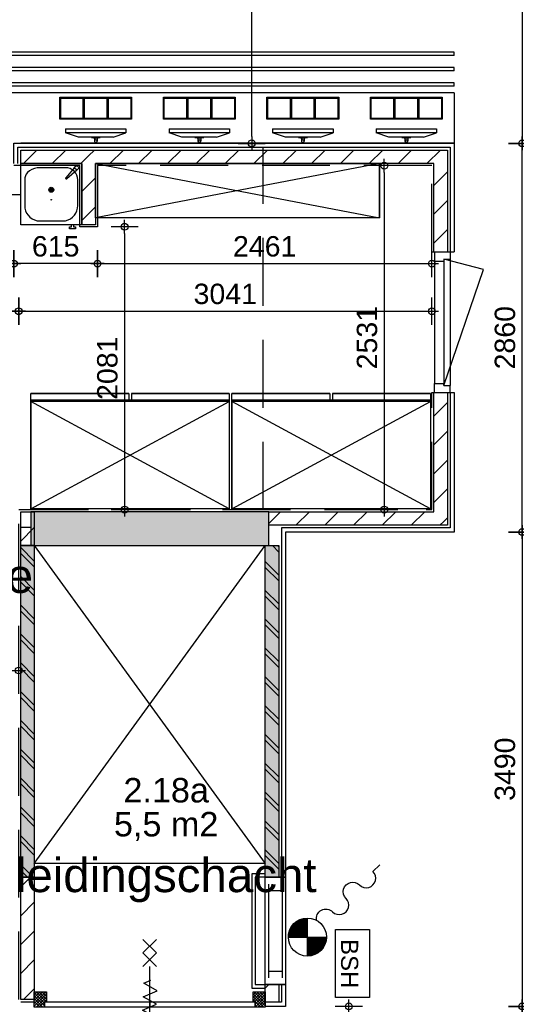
# Model space of a CAD drawing. Header units: millimetres. Extents: x -532 to 413144, y -532 to 654275.
# Tile 143 of 210: x 40442 to 44098, y 16115 to 23360. Entities that reach past the tile are written whole.
import ezdxf
from ezdxf.enums import TextEntityAlignment as Align

# ---------------------------------------------------------------- set-up
doc = ezdxf.new("R2010")
doc.units = ezdxf.units.MM
doc.header["$LTSCALE"] = 100
doc.linetypes.add('DASHED', pattern=[0.75, 0.5, -0.25])
for name, color, linetype in [('00---0--FM-RUIMTENR', 7, 'Continuous'), ('00---0--FM-TEKST', 7, 'Continuous'), ('A--M1A--MAATVOERING--RESTO & KEUKEN', 12, 'Continuous'), ('A-0010--', 7, 'Continuous'), ('A-0210-WAND-BU', 7, 'Continuous'), ('A-0220-WAND-BI', 7, 'Continuous'), ('A-0220-WAND-BI-ARC', 254, 'Continuous'), ('A-0230-VLOER', 7, 'Continuous'), ('A-0530-INSTALL-W-WATER', 7, 'Continuous'), ('A-0630-INSTALL-E-VERLICHTING', 7, 'Continuous'), ('A-0740-INRICHTING-SANITAIR', 7, 'Continuous'), ('BL31----_BRAND_SYM', 1, 'Continuous'), ('BL323---_BIDEUR', 1, 'Continuous'), ('BL40----_AFWERKING', 1, 'Continuous')]:
    doc.layers.add(name, color=color, linetype=linetype)
doc.styles.add('FM_TEKST', font='arial.ttf')
doc.styles.add('PAScad_tekst', font='arial.ttf')
doc.styles.add('PASviewer', font='arial.ttf')
doc.styles.add('romans', font='romans.shx')
doc.dimstyles.new('romans', dxfattribs={"dimtxt": 1, "dimasz": 1, "dimexe": 0.5, "dimexo": 0.5, "dimgap": 1, "dimtad": 1, "dimdec": 0, "dimtxsty": 'romans', "dimblk": 'gbb_tod', "dimcen": 0, "dimse1": 1, "dimse2": 1, "dimclrd": 1, "dimclre": 1, "dimclrt": 2, "dimadec": 0, "dimazin": 0, "dimtfac": 1, "dimtdec": 0, "dimtmove": 2, "dimatfit": 2, "dimldrblk": 'gbb_tod', "dimfxl": 1, "dimarcsym": 0})
pattern_1 = [(315, (-281802.85, 347031.77), (-106.066015, -106.06602), []), (315, (-281824.07, 347010.56), (-106.066015, -106.06602), [])]
pattern_2 = [(45, (-281611.93, 347010.56), (106.06602, -106.066017), [])]

# ---------------------------------------------------------------- blocks, each defined once
blk = doc.blocks.new('FM_RM3')
at = {"style": 'FM_TEKST'}
blk.add_attdef('RUIMTENR', text='', height=180, dxfattribs=at).set_placement((0, 0), align=Align.MIDDLE)
for tag, p, flags in [('BEDRIJFSORGAAN', (-720, -510), 1), ('RUIMTESOORT', (-725, -800), 1), ('GEBRUIK', (-760, -1095), 1), ('OPPERVLAKTE', (-755, -1380), 9), ('VLOEROPP', (-775, -1650), 9), ('OMTREK', (-760, -1935), 9), ('HANDLE', (-770, -2250), 9), ('VLRHANDLE', (-775, -2515), 9), ('HANDLEBLOK', (-770, -2805), 9)]:
    blk.add_attdef(tag, p, '', height=200, dxfattribs=dict(flags=flags))
blk = doc.blocks.new('gbb_tod')
at = {"color": 0}
for p, q in [((0, -2), (0, 2)), ((-1, 0), (1, 0))]:
    blk.add_line(p, q, dxfattribs=at)
blk.add_circle((0, 0), 0.5, dxfattribs=at)
blk = doc.blocks.new('*D619')
at = {"layer": 'A--M1A--MAATVOERING--RESTO & KEUKEN', "lineweight": -2, "transparency": 16777216}
blk.add_line((44141, 19640), (44141, 22400.3), dxfattribs=at)
at = {"layer": 'Defpoints', "color": 0, "transparency": 16777216}
for p in [(44141, 22450.3), (44141, 22450.3), (44141, 19590)]:
    blk.add_point(p, dxfattribs=at)
at = {"layer": 'A--M1A--MAATVOERING--RESTO & KEUKEN', "lineweight": -2, "transparency": 16777216, "xscale": 50, "yscale": 50, "zscale": 50}
for p, rotation in [((44141, 22450.3), 90), ((44141, 19590), 270)]:
    blk.add_blockref('gbb_tod', p, dxfattribs=dict(at, rotation=rotation))
at = {"layer": 'A--M1A--MAATVOERING--RESTO & KEUKEN', "transparency": 16777216, "insert": (44014.4, 21020.1), "char_height": 150, "attachment_point": 5, "rotation": 90, "style": 'PAScad_tekst'}
blk.add_mtext('2860', dxfattribs=at)
blk = doc.blocks.new('*D620')
at = {"layer": 'A--M1A--MAATVOERING--RESTO & KEUKEN', "lineweight": -2, "transparency": 16777216}
blk.add_line((44141, 19540), (44141, 16150), dxfattribs=at)
at = {"layer": 'Defpoints', "color": 0, "transparency": 16777216}
for p in [(44141, 19590), (44141, 16100), (44141, 16100)]:
    blk.add_point(p, dxfattribs=at)
at = {"layer": 'A--M1A--MAATVOERING--RESTO & KEUKEN', "lineweight": -2, "transparency": 16777216, "xscale": 50, "yscale": 50, "zscale": 50}
for p, rotation in [((44141, 19590), 90), ((44141, 16100), 270)]:
    blk.add_blockref('gbb_tod', p, dxfattribs=dict(at, rotation=rotation))
at = {"layer": 'A--M1A--MAATVOERING--RESTO & KEUKEN', "transparency": 16777216, "insert": (44014.4, 17845), "char_height": 150, "attachment_point": 5, "rotation": 90, "style": 'PAScad_tekst'}
blk.add_mtext('3490', dxfattribs=at)
blk = doc.blocks.new('*D623')
at = {"layer": 'A--M1A--MAATVOERING--RESTO & KEUKEN', "lineweight": -2, "transparency": 16777216}
blk.add_line((44141, 29117.6), (44141, 22500.3), dxfattribs=at)
at = {"layer": 'Defpoints', "color": 0, "transparency": 16777216}
for p in [(44141, 29167.6), (44141, 22450.3), (44141, 22450.3)]:
    blk.add_point(p, dxfattribs=at)
at = {"layer": 'A--M1A--MAATVOERING--RESTO & KEUKEN', "lineweight": -2, "transparency": 16777216, "xscale": 50, "yscale": 50, "zscale": 50}
for p, rotation in [((44141, 29167.6), 90), ((44141, 22450.3), 270)]:
    blk.add_blockref('gbb_tod', p, dxfattribs=dict(at, rotation=rotation))
at = {"layer": 'A--M1A--MAATVOERING--RESTO & KEUKEN', "transparency": 16777216, "insert": (44014.4, 25200), "char_height": 150, "attachment_point": 5, "rotation": 90, "style": 'PAScad_tekst'}
blk.add_mtext('6717', dxfattribs=at)
blk = doc.blocks.new('*D624')
at = {"layer": 'A--M1A--MAATVOERING--RESTO & KEUKEN', "lineweight": -2, "transparency": 16777216}
blk.add_line((44141, 12910), (44141, 16050), dxfattribs=at)
at = {"layer": 'Defpoints', "color": 0, "transparency": 16777216}
for p in [(44141, 16100), (44141, 16100), (44141, 12860)]:
    blk.add_point(p, dxfattribs=at)
at = {"layer": 'A--M1A--MAATVOERING--RESTO & KEUKEN', "lineweight": -2, "transparency": 16777216, "xscale": 50, "yscale": 50, "zscale": 50}
for p, rotation in [((44141, 16100), 90), ((44141, 12860), 270)]:
    blk.add_blockref('gbb_tod', p, dxfattribs=dict(at, rotation=rotation))
at = {"layer": 'A--M1A--MAATVOERING--RESTO & KEUKEN', "transparency": 16777216, "insert": (44014.4, 14480), "char_height": 150, "attachment_point": 5, "rotation": 90, "style": 'PAScad_tekst'}
blk.add_mtext('3240', dxfattribs=at)
blk = doc.blocks.new('*D630')
at = {"layer": 'A--M1A--MAATVOERING--RESTO & KEUKEN', "lineweight": -2, "transparency": 16777216}
blk.add_line((42150, 22500.3), (42150, 24900), dxfattribs=at)
at = {"layer": 'Defpoints', "color": 0, "transparency": 16777216}
for p in [(42150, 24950), (42150, 24950), (42150, 22450.3)]:
    blk.add_point(p, dxfattribs=at)
at = {"layer": 'A--M1A--MAATVOERING--RESTO & KEUKEN', "lineweight": -2, "transparency": 16777216, "xscale": 50, "yscale": 50, "zscale": 50}
for p, rotation in [((42150, 24950), 90), ((42150, 22450.3), 270)]:
    blk.add_blockref('gbb_tod', p, dxfattribs=dict(at, rotation=rotation))
at = {"layer": 'A--M1A--MAATVOERING--RESTO & KEUKEN', "transparency": 16777216, "insert": (42023.4, 24275.5), "char_height": 150, "attachment_point": 5, "rotation": 90, "style": 'PAScad_tekst'}
blk.add_mtext('2500', dxfattribs=at)
blk = doc.blocks.new('*D642')
at = {"layer": 'A--M1A--MAATVOERING--RESTO & KEUKEN', "lineweight": -2, "transparency": 16777216}
blk.add_line((42865, 16050), (42865, 15040), dxfattribs=at)
at = {"layer": 'Defpoints', "color": 0, "transparency": 16777216}
for p in [(42865, 16100), (42865, 14990), (42865, 14990)]:
    blk.add_point(p, dxfattribs=at)
at = {"layer": 'A--M1A--MAATVOERING--RESTO & KEUKEN', "lineweight": -2, "transparency": 16777216, "xscale": 50, "yscale": 50, "zscale": 50}
for p, rotation in [((42865, 16100), 90), ((42865, 14990), 270)]:
    blk.add_blockref('gbb_tod', p, dxfattribs=dict(at, rotation=rotation))
at = {"layer": 'A--M1A--MAATVOERING--RESTO & KEUKEN', "transparency": 16777216, "insert": (42738.4, 15545), "char_height": 150, "attachment_point": 5, "rotation": 90, "style": 'PAScad_tekst'}
blk.add_mtext('1110', dxfattribs=at)
blk = doc.blocks.new('*D654')
at = {"layer": 'A--M1A--MAATVOERING--RESTO & KEUKEN', "lineweight": -2, "transparency": 16777216}
blk.add_line((40485, 21215), (43426, 21215), dxfattribs=at)
at = {"layer": 'Defpoints', "color": 0, "transparency": 16777216}
for p in [(40435, 21215), (43476, 21215), (43476, 21215)]:
    blk.add_point(p, dxfattribs=at)
at = {"layer": 'A--M1A--MAATVOERING--RESTO & KEUKEN', "lineweight": -2, "transparency": 16777216, "xscale": 50, "yscale": 50, "zscale": 50, "rotation": 180}
blk.add_blockref('gbb_tod', (40435, 21215), dxfattribs=at)
at = {"layer": 'A--M1A--MAATVOERING--RESTO & KEUKEN', "lineweight": -2, "transparency": 16777216, "xscale": 50, "yscale": 50, "zscale": 50}
blk.add_blockref('gbb_tod', (43476, 21215), dxfattribs=at)
at = {"layer": 'A--M1A--MAATVOERING--RESTO & KEUKEN', "transparency": 16777216, "insert": (41955.5, 21341.6), "char_height": 150, "attachment_point": 5, "style": 'PAScad_tekst'}
blk.add_mtext('3041', dxfattribs=at)
blk = doc.blocks.new('*D655')
at = {"layer": 'A--M1A--MAATVOERING--RESTO & KEUKEN', "lineweight": -2, "transparency": 16777216}
blk.add_line((40385, 21215), (39465.1, 21215), dxfattribs=at)
at = {"layer": 'Defpoints', "color": 0, "transparency": 16777216}
for p in [(39415.1, 21215), (39415.1, 21215), (40435, 21215)]:
    blk.add_point(p, dxfattribs=at)
at = {"layer": 'A--M1A--MAATVOERING--RESTO & KEUKEN', "lineweight": -2, "transparency": 16777216, "xscale": 50, "yscale": 50, "zscale": 50, "rotation": 180}
blk.add_blockref('gbb_tod', (39415.1, 21215), dxfattribs=at)
at = {"layer": 'A--M1A--MAATVOERING--RESTO & KEUKEN', "lineweight": -2, "transparency": 16777216, "xscale": 50, "yscale": 50, "zscale": 50}
blk.add_blockref('gbb_tod', (40435, 21215), dxfattribs=at)
at = {"layer": 'A--M1A--MAATVOERING--RESTO & KEUKEN', "transparency": 16777216, "insert": (39925.1, 21341.6), "char_height": 150, "attachment_point": 5, "style": 'PAScad_tekst'}
blk.add_mtext('1020', dxfattribs=at)
blk = doc.blocks.new('*D659')
at = {"layer": 'A--M1A--MAATVOERING--RESTO & KEUKEN', "lineweight": -2, "transparency": 16777216}
blk.add_line((41065, 21565), (43426, 21565), dxfattribs=at)
at = {"layer": 'Defpoints', "color": 0, "transparency": 16777216}
for p in [(41015, 21565), (43476, 21565), (43476, 21565)]:
    blk.add_point(p, dxfattribs=at)
at = {"layer": 'A--M1A--MAATVOERING--RESTO & KEUKEN', "lineweight": -2, "transparency": 16777216, "xscale": 50, "yscale": 50, "zscale": 50, "rotation": 180}
blk.add_blockref('gbb_tod', (41015, 21565), dxfattribs=at)
at = {"layer": 'A--M1A--MAATVOERING--RESTO & KEUKEN', "lineweight": -2, "transparency": 16777216, "xscale": 50, "yscale": 50, "zscale": 50}
blk.add_blockref('gbb_tod', (43476, 21565), dxfattribs=at)
at = {"layer": 'A--M1A--MAATVOERING--RESTO & KEUKEN', "transparency": 16777216, "insert": (42245.5, 21691.6), "char_height": 150, "attachment_point": 5, "style": 'PAScad_tekst'}
blk.add_mtext('2461', dxfattribs=at)
blk = doc.blocks.new('*D660')
at = {"layer": 'A--M1A--MAATVOERING--RESTO & KEUKEN', "lineweight": -2, "transparency": 16777216}
blk.add_line((40350, 21565), (37052.4, 21565), dxfattribs=at)
at = {"layer": 'Defpoints', "color": 0, "transparency": 16777216}
for p in [(37002.4, 21565), (37002.4, 21565), (40400, 21565)]:
    blk.add_point(p, dxfattribs=at)
at = {"layer": 'A--M1A--MAATVOERING--RESTO & KEUKEN', "lineweight": -2, "transparency": 16777216, "xscale": 50, "yscale": 50, "zscale": 50, "rotation": 180}
blk.add_blockref('gbb_tod', (37002.4, 21565), dxfattribs=at)
at = {"layer": 'A--M1A--MAATVOERING--RESTO & KEUKEN', "lineweight": -2, "transparency": 16777216, "xscale": 50, "yscale": 50, "zscale": 50}
blk.add_blockref('gbb_tod', (40400, 21565), dxfattribs=at)
at = {"layer": 'A--M1A--MAATVOERING--RESTO & KEUKEN', "transparency": 16777216, "insert": (37670.1, 21691.6), "char_height": 150, "attachment_point": 5, "style": 'PAScad_tekst'}
blk.add_mtext('3398', dxfattribs=at)
blk = doc.blocks.new('*D662')
at = {"layer": 'A--M1A--MAATVOERING--RESTO & KEUKEN', "lineweight": -2, "transparency": 16777216}
blk.add_line((40965, 21565), (40450, 21565), dxfattribs=at)
at = {"layer": 'Defpoints', "color": 0, "transparency": 16777216}
for p in [(40400, 21565), (40400, 21565), (41015, 21565)]:
    blk.add_point(p, dxfattribs=at)
at = {"layer": 'A--M1A--MAATVOERING--RESTO & KEUKEN', "lineweight": -2, "transparency": 16777216, "xscale": 50, "yscale": 50, "zscale": 50, "rotation": 180}
blk.add_blockref('gbb_tod', (40400, 21565), dxfattribs=at)
at = {"layer": 'A--M1A--MAATVOERING--RESTO & KEUKEN', "lineweight": -2, "transparency": 16777216, "xscale": 50, "yscale": 50, "zscale": 50}
blk.add_blockref('gbb_tod', (41015, 21565), dxfattribs=at)
at = {"layer": 'A--M1A--MAATVOERING--RESTO & KEUKEN', "transparency": 16777216, "insert": (40707.5, 21691.6), "char_height": 150, "attachment_point": 5, "style": 'PAScad_tekst'}
blk.add_mtext('615', dxfattribs=at)
blk = doc.blocks.new('*D663')
at = {"layer": 'A--M1A--MAATVOERING--RESTO & KEUKEN', "lineweight": -2, "transparency": 16777216}
blk.add_line((40385, 18571.4), (38815, 18571.4), dxfattribs=at)
at = {"layer": 'Defpoints', "color": 0, "transparency": 16777216}
for p in [(38765, 18571.4), (38765, 18571.4), (40435, 18571.4)]:
    blk.add_point(p, dxfattribs=at)
at = {"layer": 'A--M1A--MAATVOERING--RESTO & KEUKEN', "lineweight": -2, "transparency": 16777216, "xscale": 50, "yscale": 50, "zscale": 50, "rotation": 180}
blk.add_blockref('gbb_tod', (38765, 18571.4), dxfattribs=at)
at = {"layer": 'A--M1A--MAATVOERING--RESTO & KEUKEN', "lineweight": -2, "transparency": 16777216, "xscale": 50, "yscale": 50, "zscale": 50}
blk.add_blockref('gbb_tod', (40435, 18571.4), dxfattribs=at)
at = {"layer": 'A--M1A--MAATVOERING--RESTO & KEUKEN', "transparency": 16777216, "insert": (39970.2, 18698), "char_height": 150, "attachment_point": 5, "style": 'PAScad_tekst'}
blk.add_mtext('1670', dxfattribs=at)
blk = doc.blocks.new('*D665')
at = {"layer": 'A--M1A--MAATVOERING--RESTO & KEUKEN', "lineweight": -2, "transparency": 16777216}
blk.add_line((43126, 22236.3), (43126, 19805), dxfattribs=at)
at = {"layer": 'Defpoints', "color": 0, "transparency": 16777216}
for p in [(43126, 22286.3), (43126, 19755), (43126, 19755)]:
    blk.add_point(p, dxfattribs=at)
at = {"layer": 'A--M1A--MAATVOERING--RESTO & KEUKEN', "lineweight": -2, "transparency": 16777216, "xscale": 50, "yscale": 50, "zscale": 50}
for p, rotation in [((43126, 22286.3), 90), ((43126, 19755), 270)]:
    blk.add_blockref('gbb_tod', p, dxfattribs=dict(at, rotation=rotation))
at = {"layer": 'A--M1A--MAATVOERING--RESTO & KEUKEN', "transparency": 16777216, "insert": (42999.4, 21020.6), "char_height": 150, "attachment_point": 5, "rotation": 90, "style": 'PAScad_tekst'}
blk.add_mtext('2531', dxfattribs=at)
blk = doc.blocks.new('*D667')
at = {"layer": 'A--M1A--MAATVOERING--RESTO & KEUKEN', "lineweight": -2, "transparency": 16777216}
blk.add_line((41215, 21786.3), (41215, 19805), dxfattribs=at)
at = {"layer": 'Defpoints', "color": 0, "transparency": 16777216}
for p in [(41215, 21836.3), (41215, 19755), (41215, 19755)]:
    blk.add_point(p, dxfattribs=at)
at = {"layer": 'A--M1A--MAATVOERING--RESTO & KEUKEN', "lineweight": -2, "transparency": 16777216, "xscale": 50, "yscale": 50, "zscale": 50}
for p, rotation in [((41215, 21836.3), 90), ((41215, 19755), 270)]:
    blk.add_blockref('gbb_tod', p, dxfattribs=dict(at, rotation=rotation))
at = {"layer": 'A--M1A--MAATVOERING--RESTO & KEUKEN', "transparency": 16777216, "insert": (41088.4, 20795.6), "char_height": 150, "attachment_point": 5, "rotation": 90, "style": 'PAScad_tekst'}
blk.add_mtext('2081', dxfattribs=at)

msp = doc.modelspace()

# ---------------------------------------------------------------- hatches: boundary and pattern name
at = {"layer": 'A-0220-WAND-BI'}
h = msp.add_hatch(dxfattribs=at)
h.set_pattern_fill('ARKEY_AU__100P_13', color=256, angle=-90, style=0, pattern_type=0)
h.set_pattern_definition(pattern_2)
h.paths.add_polyline_path([(40950, 22401.28125), (40950, 22351.28125), (40900, 22301.28125), (40450, 22301.28125), (40450, 22401.28125)], flags=0)
h = msp.add_hatch(dxfattribs=at)
h.set_pattern_fill('ARKEY_AU__100P_13', color=256, angle=-90, style=0, pattern_type=0)
h.set_pattern_definition(pattern_2)
h.paths.add_polyline_path([(43591, 22401.28125), (43491, 22301.28125), (41000, 22301.28125), (40950, 22351.28125), (40950, 22401.28125)], flags=0)
h = msp.add_hatch(dxfattribs=at)
h.set_pattern_fill('ARKEY_AU__100P_13', color=256, angle=-90, style=0, pattern_type=0)
h.set_pattern_definition(pattern_2)
h.paths.add_polyline_path([(40900, 22301.28125), (40950, 22351.28125), (41000, 22301.28125), (41000, 21851.28125), (40900, 21851.28125)], flags=0)
h = msp.add_hatch(dxfattribs=at)
h.set_pattern_fill('ARKEY_AU__100P_13', color=256, angle=-90, style=0, pattern_type=0)
h.set_pattern_definition(pattern_2)
h.paths.add_polyline_path([(40550, 19490), (40450, 19490), (40450, 19740), (40550, 19740)], flags=0)
h = msp.add_hatch(dxfattribs=at)
h.set_pattern_fill('ARKEY_AU__100P_13', color=256, angle=-90, style=0, pattern_type=0)
h.set_pattern_definition(pattern_2)
h.paths.add_polyline_path([(42275, 19640), (42275, 19740), (43491, 19740), (43591, 19640)], flags=0)
h = msp.add_hatch(dxfattribs=at)
h.set_pattern_fill('ARKEY_AU__100P_11', color=256, angle=-90, style=0, pattern_type=0)
h.set_pattern_definition(pattern_1)
h.paths.add_polyline_path([(40450, 19490), (40550, 19490), (40550, 17050), (40450, 17050)], flags=0)
h = msp.add_hatch(dxfattribs=at)
h.set_pattern_fill('ARKEY_AU__100P_11', color=256, angle=-90, style=0, pattern_type=0)
h.set_pattern_definition(pattern_1)
h.paths.add_polyline_path([(42350, 17050), (42250, 17050), (42250, 19490), (42350, 19490)], flags=0)
h = msp.add_hatch(dxfattribs=at)
h.set_pattern_fill('ARKEY_AU__100P_13', color=256, angle=-90, style=0, pattern_type=0)
h.set_pattern_definition(pattern_2)
h.paths.add_polyline_path([(40550, 16150), (40450, 16150), (40450, 17050), (40550, 17050)], flags=0)
h = msp.add_hatch(dxfattribs=at)
h.set_pattern_fill('ARKEY_AU__100P_13', color=256, angle=-90, style=0, pattern_type=0)
h.set_pattern_definition(pattern_2)
h.paths.add_polyline_path([(42350, 16130), (42250, 16130), (42250, 16260), (42350, 16260)], flags=0)
at = {"layer": 'A-0220-WAND-BI-ARC'}
for points in [[(42275, 19490), (42275, 19740), (40525, 19740), (40525, 19490)], [(42275, 19490), (42275, 19740), (40525, 19740), (40525, 19490)], [(40450, 19490), (40550, 19490), (40550, 17050), (40450, 17050)], [(42350, 17050), (42250, 17050), (42250, 19490), (42350, 19490)]]:
    msp.add_hatch(color=256, dxfattribs=at).paths.add_polyline_path(points, flags=0)
at = {"layer": 'A-0530-INSTALL-W-WATER'}
h = msp.add_hatch(dxfattribs=at)
h.set_pattern_fill('ARKEY_AU__100P_7', color=256, angle=-90, style=0, pattern_type=0)
h.set_pattern_definition([(270, (-281718.28, 347116.625), (-0.2800000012, 5e-17), [])])
h.paths.add_polyline_path([(42420, 16610), (42422.125, 16634.3125), (42428.4375, 16657.875), (42438.75, 16680), (42452.75, 16700), (42470, 16717.25), (42490, 16731.25), (42512.125, 16741.5625), (42535.6875, 16747.875), (42560, 16750), (42560, 16470), (42584.3125, 16472.125), (42607.875, 16478.4375), (42630, 16488.75), (42650, 16502.75), (42667.25, 16520), (42681.25, 16540), (42691.5625, 16562.125), (42697.875, 16585.6875), (42700, 16610)], flags=0)

# ---------------------------------------------------------------- linework, layer by layer
at = {"layer": 'A-0010--', "ltscale": 10}
for points in [[(43641, 23121.28125), (37359.75, 23121.28125)], [(43641, 23096.28125), (43641, 23121.28125)], [(43641, 23096.28125), (37359.75, 23096.28125)], [(43641, 23008.78125), (37359.75, 23008.78125)], [(43641, 22983.78125), (37359.75, 22983.78125)], [(43641, 22983.78125), (43641, 23008.78125)], [(43641, 22896.28125), (37359.75, 22896.28125)], [(43641, 22871.28125), (43641, 22896.28125)], [(43641, 22871.28125), (37359.75, 22871.28125)], [(43641, 22821.28125), (37359.75, 22821.28125)]]:
    msp.add_lwpolyline(points, dxfattribs=at)
at = {"layer": 'A-0210-WAND-BU', "ltscale": 10}
for points in [[(42275, 19740), (40525, 19740)], [(40525, 19740), (40525, 19490)], [(42275, 19490), (42275, 19740)], [(40525, 19490), (42275, 19490)]]:
    msp.add_lwpolyline(points, dxfattribs=at)
at = {"layer": 'A-0220-WAND-BI'}
for p, q in [((43491, 22140.9397), (43591, 22240.9397)), ((43491, 21928.80766), (43591, 22028.80767)), ((43491, 21716.67563), (43591, 21816.67563)), ((43476, 21651.28125), (43641, 21651.28125)), ((43476, 20617.28125), (43641, 20617.28125)), ((43491, 20443.88342), (43591, 20543.88342)), ((43491, 20231.75138), (43591, 20331.75138)), ((43491, 20019.61934), (43591, 20119.61935)), ((43491, 19807.48731), (43591, 19907.48731)), ((43563.32236, 19667.67764), (43591, 19695.35527))]:
    msp.add_line(p, q, dxfattribs=at)
at = {"layer": 'A-0220-WAND-BI', "ltscale": 10}
for points in [[(43541, 22451.28125), (40450, 22451.28125)], [(40450, 22401.28125), (40950, 22401.28125)], [(40450, 22301.28125), (40450, 22401.28125)], [(40950, 22401.28125), (43591, 22401.28125)], [(43541, 22451.28125), (41000, 22451.28125)], [(43591, 22401.28125), (43591, 21651.28125)], [(40900, 22301.28125), (40450, 22301.28125)], [(40900, 21851.28125), (40900, 22301.28125)], [(43491, 22301.28125), (41000, 22301.28125)], [(41000, 22301.28125), (41000, 21851.28125)], [(43491, 21651.28125), (43491, 22301.28125)], [(41000, 21851.28125), (40900, 21851.28125)], [(43491, 19740), (43491, 20617.28125)], [(43591, 20617.28125), (43591, 19640)], [(40450, 19490), (40450, 19740)], [(40450, 19740), (40550, 19740)], [(40550, 19740), (40550, 19490)], [(42275, 19740), (43491, 19740)], [(42275, 19640), (42275, 19740)], [(43591, 19640), (42275, 19640)], [(40450, 17050), (40450, 19490)], [(40450, 19490), (40550, 19490)], [(40550, 19490), (40450, 19490)], [(40550, 19490), (40550, 17050)], [(42250, 17050), (42250, 19490)], [(42250, 19490), (42350, 19490)], [(42350, 19490), (42350, 17050)], [(40550, 17050), (40450, 17050)], [(40450, 16150), (40450, 17050)], [(40450, 17050), (40550, 17050)], [(40550, 17050), (40550, 16150)], [(42350, 17050), (42250, 17050)], [(42250, 16130), (42250, 16260)], [(42250, 16260), (42350, 16260)], [(42350, 16260), (42350, 16130)], [(40550, 16150), (40450, 16150)], [(42350, 16130), (42250, 16130)]]:
    msp.add_lwpolyline(points, dxfattribs=at)
at = {"layer": 'A-0230-VLOER', "ltscale": 10}
msp.add_lwpolyline([(40550, 19490), (42250, 17150), (40550, 17150), (42250, 19490)], dxfattribs=at)
at = {"layer": 'A-0530-INSTALL-W-WATER', "ltscale": 10}
msp.add_lwpolyline([(42627.46875, 16732.375, -0.7420558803), (42745.625, 16795.625, 1.0000001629), (42844.625, 16894.625, -1.0000001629), (42943.59375, 16993.59375, 1.0000001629), (43042.59375, 17092.59375), (43092.09375, 17142.09375)], format="xyb", dxfattribs=at)
msp.add_lwpolyline([(42400, 16260), (42250, 16260), (42250, 17050), (42400, 17050)], close=True, dxfattribs=at)
for points in [[(42275, 16310), (42275, 17000)], [(42375, 17000), (42375, 16310)], [(42375, 16950), (42275, 16950)], [(42560, 16470), (42560, 16750)], [(42420, 16610), (42700, 16610)], [(42275, 16360), (42375, 16360)]]:
    msp.add_lwpolyline(points, dxfattribs=at)
at = {"layer": 'A-0530-INSTALL-W-WATER'}
msp.add_circle((42560, 16610), 140.00714, dxfattribs=at)
at = {"layer": 'A-0630-INSTALL-E-VERLICHTING', "ltscale": 10}
msp.add_lwpolyline([(42767, 16666), (43017, 16666), (43017, 16166), (42767, 16166)], close=True, dxfattribs=at)
at = {"layer": 'A-0740-INRICHTING-SANITAIR', "ltscale": 10}
for points in [[(40738.25, 22789.15625), (40914.25, 22789.15625), (40914.25, 22627.15625), (40738.25, 22627.15625), (40738.25, 22789.15625)], [(40914.25, 22789.15625), (41090.25, 22789.15625), (41090.25, 22627.15625), (40914.25, 22627.15625), (40914.25, 22789.15625)], [(41090.25, 22789.15625), (41266.25, 22789.15625), (41266.25, 22627.15625), (41090.25, 22627.15625), (41090.25, 22789.15625)], [(41500.25, 22789.15625), (41676.25, 22789.15625), (41676.25, 22627.15625), (41500.25, 22627.15625), (41500.25, 22789.15625)], [(41676.25, 22789.15625), (41852.25, 22789.15625), (41852.25, 22627.15625), (41676.25, 22627.15625), (41676.25, 22789.15625)], [(41852.25, 22789.15625), (42028.25, 22789.15625), (42028.25, 22627.15625), (41852.25, 22627.15625), (41852.25, 22789.15625)], [(42262.25, 22789.15625), (42438.25, 22789.15625), (42438.25, 22627.15625), (42262.25, 22627.15625), (42262.25, 22789.15625)], [(42438.25, 22789.15625), (42614.25, 22789.15625), (42614.25, 22627.15625), (42438.25, 22627.15625), (42438.25, 22789.15625)], [(42614.25, 22789.15625), (42790.25, 22789.15625), (42790.25, 22627.15625), (42614.25, 22627.15625), (42614.25, 22789.15625)], [(43023.75, 22789.15625), (43199.75, 22789.15625), (43199.75, 22627.15625), (43023.75, 22627.15625), (43023.75, 22789.15625)], [(43199.75, 22789.15625), (43375.75, 22789.15625), (43375.75, 22627.15625), (43199.75, 22627.15625), (43199.75, 22789.15625)], [(43375.75, 22789.15625), (43551.75, 22789.15625), (43551.75, 22627.15625), (43375.75, 22627.15625), (43375.75, 22789.15625)], [(43641, 22821.28125), (43641, 22551.28125)], [(37052.4375, 22600), (37052.4375, 22073.21875), (40450, 22073.21875)], [(40779.75, 22557.53125), (40779.75, 22526.53125)], [(40779.75, 22557.53125), (41224.75, 22557.53125)], [(41224.75, 22557.53125), (41224.75, 22526.53125)], [(41541.75, 22557.53125), (41541.75, 22526.53125)], [(41541.75, 22557.53125), (41986.75, 22557.53125)], [(41986.75, 22557.53125), (41986.75, 22526.53125)], [(42303.75, 22557.53125), (42303.75, 22526.53125)], [(42303.75, 22557.53125), (42748.75, 22557.53125)], [(42748.75, 22557.53125), (42748.75, 22526.53125)], [(43065.25, 22557.53125), (43065.25, 22526.53125)], [(43065.25, 22557.53125), (43510.25, 22557.53125)], [(43510.25, 22557.53125), (43510.25, 22526.53125)], [(43641, 22551.28125), (43641, 22451.28125)], [(40874.75, 22496.53125), (40779.75, 22526.53125)], [(41224.75, 22526.53125), (40779.75, 22526.53125)], [(41002.75, 22496.53125), (40874.75, 22496.53125)], [(40968.75, 22496.53125), (40968.75, 22493.53125)], [(40992.75, 22489.53125), (40992.75, 22465.53125)], [(41129.75, 22496.53125), (41002.75, 22496.53125)], [(41012.75, 22489.53125), (41012.75, 22465.53125)], [(41129.75, 22496.53125), (41224.75, 22526.53125)], [(41636.75, 22496.53125), (41541.75, 22526.53125)], [(41986.75, 22526.53125), (41541.75, 22526.53125)], [(41764.75, 22496.53125), (41636.75, 22496.53125)], [(41730.75, 22496.53125), (41730.75, 22493.53125)], [(41754.75, 22489.53125), (41754.75, 22465.53125)], [(41891.75, 22496.53125), (41764.75, 22496.53125)], [(41774.75, 22489.53125), (41774.75, 22465.53125)], [(41891.75, 22496.53125), (41986.75, 22526.53125)], [(42398.75, 22496.53125), (42303.75, 22526.53125)], [(42748.75, 22526.53125), (42303.75, 22526.53125)], [(42526.75, 22496.53125), (42398.75, 22496.53125)], [(42492.75, 22496.53125), (42492.75, 22493.53125)], [(42516.75, 22489.53125), (42516.75, 22465.53125)], [(42653.75, 22496.53125), (42526.75, 22496.53125)], [(42536.75, 22489.53125), (42536.75, 22465.53125)], [(42653.75, 22496.53125), (42748.75, 22526.53125)], [(43160.25, 22496.53125), (43065.25, 22526.53125)], [(43510.25, 22526.53125), (43065.25, 22526.53125)], [(43288.25, 22496.53125), (43160.25, 22496.53125)], [(43254.25, 22496.53125), (43254.25, 22493.53125)], [(43278.25, 22489.53125), (43278.25, 22465.53125)], [(43415.25, 22496.53125), (43288.25, 22496.53125)], [(43298.25, 22489.53125), (43298.25, 22465.53125)], [(43415.25, 22496.53125), (43510.25, 22526.53125)], [(43641, 22451.28125), (40450, 22451.28125)], [(40780, 22271.28125), (40570, 22271.28125)], [(40844.375, 22269.96875), (40782, 22197.46875)], [(40862.0625, 22252.28125), (40789.5625, 22189.90625)], [(40862.0625, 22287.625), (40844.375, 22269.96875)], [(40862.0625, 22252.28125), (40844.375, 22269.96875)], [(40879.75, 22269.96875), (40862.0625, 22287.625)], [(40879.75, 22269.96875), (40862.0625, 22252.28125)], [(41000, 22301.28125), (43091, 22301.28125), (43091, 21901.28125), (41000, 21901.28125), (41000, 22301.28125), (43091, 21901.28125), (43091, 22301.28125), (41000, 21901.28125)], [(40480, 22181.28125), (40480, 21993.78125)], [(40782.75, 22190.15625), (40782.25, 22190.65625)], [(40870, 21993.78125), (40870, 22181.28125)], [(40673.4375, 22108.84375), (40676.5625, 22108.84375)], [(40673.4375, 22108.84375), (40676.5625, 22108.84375)], [(40673.4375, 22108.8125), (40676.5625, 22108.8125)], [(40673.4375, 22108.8125), (40676.5625, 22108.8125)], [(40673.4375, 22108.8125), (40676.5625, 22108.8125)], [(40673.4375, 22108.78125), (40676.5625, 22108.78125)], [(40673.4375, 22108.78125), (40676.5625, 22108.78125)], [(40673.4375, 22108.78125), (40676.5625, 22108.78125)], [(40673.4375, 22108.75), (40676.5625, 22108.75)], [(40673.4375, 22108.75), (40676.5625, 22108.75)], [(40673.4375, 22108.75), (40676.5625, 22108.75)], [(40450, 22036.28125), (40450, 22051.28125)], [(40570, 21881.28125), (40780, 21881.28125)], [(40838.3125, 21851.28125), (40838.3125, 21836.28125), (40853.3125, 21836.28125), (40853.3125, 21821.28125), (40808.3125, 21821.28125), (40808.3125, 21836.28125), (40823.3125, 21836.28125), (40823.3125, 21851.28125)], [(40525, 20610), (41245, 20610)], [(41245, 20610), (40525, 20610)], [(40525, 20560), (40525, 20610)], [(40525, 19760), (40525, 20610)], [(41245, 20610), (41245, 20560)], [(41265, 20610), (41985, 20610)], [(41985, 20610), (41265, 20610)], [(41265, 20610), (41265, 20560)], [(41985, 20610), (41985, 19760)], [(41985, 20610), (41985, 20560)], [(42005, 20610), (42725, 20610)], [(42725, 20610), (42005, 20610)], [(42005, 20560), (42005, 20610)], [(42005, 19760), (42005, 20610)], [(42725, 20610), (42725, 20560)], [(42745, 20610), (43465, 20610)], [(43465, 20610), (42745, 20610)], [(42745, 20610), (42745, 20560)], [(43465, 20610), (43465, 19760)], [(43465, 20610), (43465, 20560)], [(41985, 20560), (40525, 20560)], [(40525, 20550), (40525, 19760)], [(41985, 20550), (40525, 20550)], [(40525, 19760), (41985, 20550)], [(41985, 19760), (40525, 20550)], [(41985, 20550), (41985, 19760)], [(43465, 20560), (42005, 20560)], [(42005, 20550), (42005, 19760)], [(43465, 20550), (42005, 20550)], [(42005, 19760), (43465, 20550)], [(43465, 19760), (42005, 20550)], [(43465, 20550), (43465, 19760)], [(41985, 19760), (40525, 19760)], [(43465, 19760), (42005, 19760)], [(42250, 17075), (42150, 17075), (42150, 16235), (42250, 16235)], [(42400, 17050), (42175, 17050), (42175, 16260), (42400, 16260)], [(42250, 17050), (42175, 17050), (42175, 16260), (42250, 16260)]]:
    msp.add_lwpolyline(points, dxfattribs=at)
for points in [[(40744.25, 22783.15625), (40908.25, 22783.15625), (40908.25, 22633.15625), (40744.25, 22633.15625)], [(40920.25, 22783.15625), (41084.25, 22783.15625), (41084.25, 22633.15625), (40920.25, 22633.15625)], [(41096.25, 22783.15625), (41260.25, 22783.15625), (41260.25, 22633.15625), (41096.25, 22633.15625)], [(41506.25, 22783.15625), (41670.25, 22783.15625), (41670.25, 22633.15625), (41506.25, 22633.15625)], [(41682.25, 22783.15625), (41846.25, 22783.15625), (41846.25, 22633.15625), (41682.25, 22633.15625)], [(41858.25, 22783.15625), (42022.25, 22783.15625), (42022.25, 22633.15625), (41858.25, 22633.15625)], [(42268.25, 22783.15625), (42432.25, 22783.15625), (42432.25, 22633.15625), (42268.25, 22633.15625)], [(42444.25, 22783.15625), (42608.25, 22783.15625), (42608.25, 22633.15625), (42444.25, 22633.15625)], [(42620.25, 22783.15625), (42784.25, 22783.15625), (42784.25, 22633.15625), (42620.25, 22633.15625)], [(43029.75, 22783.15625), (43193.75, 22783.15625), (43193.75, 22633.15625), (43029.75, 22633.15625)], [(43205.75, 22783.15625), (43369.75, 22783.15625), (43369.75, 22633.15625), (43205.75, 22633.15625)], [(43381.75, 22783.15625), (43545.75, 22783.15625), (43545.75, 22633.15625), (43381.75, 22633.15625)], [(40450, 22301.28125), (40900, 22301.28125), (40900, 21851.28125), (40450, 21851.28125)]]:
    msp.add_lwpolyline(points, close=True, dxfattribs=at)
for points in [[(40970, 22493.15625, 0.1183578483), (41035.875, 22493.71875)], [(41012.75, 22465.53125, 0.9999999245), (40992.75, 22465.53125)], [(40992.75, 22465.53125, 0.9999999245), (41012.75, 22465.53125)], [(41732, 22493.15625, 0.1183578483), (41797.875, 22493.71875)], [(41774.75, 22465.53125, 0.9999999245), (41754.75, 22465.53125)], [(41754.75, 22465.53125, 0.9999999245), (41774.75, 22465.53125)], [(42494, 22493.15625, 0.1183578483), (42559.875, 22493.71875)], [(42536.75, 22465.53125, 0.9999999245), (42516.75, 22465.53125)], [(42516.75, 22465.53125, 0.9999999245), (42536.75, 22465.53125)], [(43255.5625, 22493.15625, 0.1183578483), (43321.375, 22493.75)], [(43298.25, 22465.53125, 0.9999999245), (43278.25, 22465.53125)], [(43278.25, 22465.53125, 0.9999999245), (43298.25, 22465.53125)], [(40570, 22271.28125, 0.1255869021), (40499.25, 22236.875)], [(40870, 22181.28125, 0.4142135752), (40780, 22271.28125)], [(40499.25, 22236.875, 0.1680125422), (40480.03125, 22181.28125)], [(40782, 22197.46875, 0.3924537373), (40782.25, 22190.65625)], [(40782.75, 22190.15625, 0.3924537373), (40789.59375, 22189.875)], [(40480, 21993.78125, 0.365937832), (40570, 21881.28125)], [(40780, 21881.28125, 0.365937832), (40870, 21993.78125)]]:
    msp.add_lwpolyline(points, format="xyb", dxfattribs=at)
at = {"layer": 'A-0740-INRICHTING-SANITAIR', "linetype": 'DASHED', "ltscale": 10}
for points in [[(40450, 19755), (42235, 19755), (42235, 22420), (42235, 22420), (42235, 22420), (42235, 22420), (42230.53125, 22420)], [(43476, 21651.28125), (43476, 22286.28125), (41015, 22286.28125), (41015, 21836.28125), (40885, 21836.28125), (40885, 22286.28125), (40400, 22286.28125)], [(40435, 16150), (40435, 19755), (43476, 19755), (43476, 20617.28125)], [(40450, 19625), (40525, 19625)]]:
    msp.add_lwpolyline(points, dxfattribs=at)
at = {"layer": 'BL31----_BRAND_SYM', "ltscale": 10}
for points in [[(41350, 16493), (41450, 16593)], [(41350, 16593), (41450, 16493)], [(41350, 16393), (41450, 16493)], [(41350, 16493), (41450, 16393)], [(41400, 15893), (41400, 16393)], [(41391.6875, 15993.21875), (41443, 16015.40625), (41345.90625, 16070.875), (41448.53125, 16115.25), (41351.46875, 16170.75), (41454.09375, 16215.125), (41357, 16270.59375), (41408.3125, 16292.78125)]]:
    msp.add_lwpolyline(points, dxfattribs=at)
at = {"layer": 'BL323---_BIDEUR'}
for p, q in [((43496, 21651.28125), (43496, 21584.28125)), ((43565, 21599.28125), (43610, 21599.28125)), ((43565, 21599.28125), (43565, 21584.28125)), ((43855.96396, 21520.95019), (43565, 21599.28125)), ((43610, 21651.28125), (43610, 21599.28125)), ((43610, 21599.28125), (43610, 20669.28125)), ((43496, 21584.28125), (43565, 21584.28125)), ((43496, 21584.28125), (43496, 20684.28125)), ((43565, 21584.28125), (43565, 20684.28125)), ((43565, 20669.28125), (43855.96396, 21520.95019)), ((43496, 20684.28125), (43565, 20684.28125)), ((43496, 20617.28125), (43496, 20684.28125)), ((43565, 20669.28125), (43565, 20684.28125)), ((43565, 20669.28125), (43610, 20669.28125)), ((43610, 20617.28125), (43610, 20669.28125)), ((40571.1875, 16207), (40550, 16185.8125)), ((40592.40625, 16207), (40550, 16164.59375)), ((40613.625, 16207), (40550, 16143.375)), ((40634.84375, 16207), (40550, 16122.15625)), ((40550, 16199.0625), (40625, 16124.0625)), ((40640, 16190.96875), (40550, 16100.96875)), ((40550, 16177.84375), (40625, 16102.84375)), ((40640, 16169.75), (40563.25, 16093)), ((40563.28125, 16207), (40637.28125, 16133)), ((40584.5, 16207), (40640, 16151.5)), ((40605.71875, 16207), (40640, 16172.71875)), ((40626.90625, 16207), (40640, 16193.90625)), ((42181.21875, 16207), (42160, 16185.78125)), ((42202.4375, 16207), (42160, 16164.5625)), ((42223.65625, 16207), (42160, 16143.34375)), ((42160, 16192.84375), (42250, 16102.84375)), ((42160, 16171.625), (42238.65625, 16093)), ((42167.0625, 16207), (42250, 16124.0625)), ((42244.875, 16207), (42170.875, 16133)), ((42250, 16190.90625), (42175, 16115.90625)), ((42250, 16169.71875), (42175, 16094.71875)), ((42188.28125, 16207), (42250, 16145.28125)), ((42209.5, 16207), (42250, 16166.5)), ((42230.71875, 16207), (42250, 16187.6875)), ((40550, 16156.625), (40613.625, 16093)), ((40550, 16135.4375), (40592.4375, 16093)), ((40640, 16148.53125), (40584.46875, 16093)), ((42160, 16150.40625), (42217.4375, 16093)), ((42250, 16148.5), (42194.5, 16093)), ((42250, 16127.28125), (42215.71875, 16093))]:
    msp.add_line(p, q, dxfattribs=at)
at = {"layer": 'BL323---_BIDEUR', "ltscale": 10}
for points in [[(40550, 16207), (40640, 16207)], [(42160, 16207), (42250, 16207)]]:
    msp.add_lwpolyline(points, dxfattribs=at)
for points in [[(40550, 16093), (40550, 16207), (40640, 16207), (40640, 16133), (40625, 16133), (40625, 16093)], [(42175, 16093), (42175, 16133), (42160, 16133), (42160, 16207), (42250, 16207), (42250, 16093)], [(40625, 16093), (40625, 16133), (41400.375, 16133), (41400.375, 16093)], [(41400, 16093), (41400, 16133), (42175, 16133), (42175, 16093)]]:
    msp.add_lwpolyline(points, close=True, dxfattribs=at)
at = {"layer": 'BL40----_AFWERKING', "ltscale": 10}
for points in [[(40400, 22301.28125), (40400, 22451.28125), (43641, 22451.28125), (43641, 21651.28125)], [(40430, 22301.28125), (40430, 22421.28125), (43611, 22421.28125), (43611, 21651.28125)], [(43611, 20617.28125), (43611, 19620), (42370, 19620), (42370, 17050)], [(43641, 20617.28125), (43641, 19590), (42400, 19590), (42400, 17050)], [(42400, 16260), (42400, 16100), (42250, 16100)], [(42370, 16260), (42370, 16130), (42250, 16130)], [(40550, 16130), (40450, 16130)]]:
    msp.add_lwpolyline(points, dxfattribs=at)
at = {"layer": 'BL40----_AFWERKING'}
for centre, radius in [((40675, 22108.78125), 18.03125), ((40675, 22108.78125), 13.03125), ((40668.375, 22112.59375), 2.4375), ((40668.375, 22104.3125), 2.4375), ((40675.0625, 22115.84375), 2.46875), ((40675, 22108.78125), 1.5625), ((40682.0625, 22112.8125), 2.46875), ((40682.0625, 22104.53125), 2.46875), ((40675.0625, 22035.46875), 2.46875)]:
    msp.add_circle(centre, radius, dxfattribs=at)

# ---------------------------------------------------------------- block references
at = {"layer": '00---0--FM-RUIMTENR', "color": 253}
ref = msp.add_blockref('FM_RM3', (41520.63014, 17690.5497), dxfattribs=at)
ref.add_attrib('RUIMTENR', '2.18a', dxfattribs={"layer": '0', "height": 180, "style": 'PASviewer'}).set_placement((41520.63014, 17690.5497), align=Align.MIDDLE)

# ---------------------------------------------------------------- texts
at = {"layer": '00---0--FM-TEKST', "color": 253, "style": 'PASviewer'}
msp.add_text('5,5 m2', height=180, dxfattribs=at).set_placement((41520.63014, 17440.5497), align=Align.MIDDLE_CENTER)
at = {"layer": '00---0--FM-TEKST', "color": 253, "char_height": 250, "width": 250, "attachment_point": 2, "style": 'PAScad_tekst'}
for s, insert in [('spoelruimte', (39638.64132, 19391.92426)), ('leidingschacht', (41520.63014, 17190.5497))]:
    msp.add_mtext(s, dxfattribs=dict(at, insert=insert))
at = {"layer": 'A-0630-INSTALL-E-VERLICHTING', "insert": (42806, 16414), "char_height": 126, "attachment_point": 8, "rotation": 270, "line_spacing_factor": 1.333333}
msp.add_mtext('{\\fARIAL|b0|i0|c12|p0;BSH}', dxfattribs=at)

# ---------------------------------------------------------------- dimensions: what is measured, and where the dimension line sits
at = {"layer": 'A--M1A--MAATVOERING--RESTO & KEUKEN'}
for base, p1, p2, angle, picture, middle in [((44141, 22450.28125), (44141, 29167.625), (44141, 22450.28125), 270, '*D623', (44014.41405, 25200)), ((42150, 24950), (42150, 22450.28125), (42150, 24950), 90, '*D630', (42023.41405, 24275.46706)), ((37002.4375, 21565), (40400, 21565), (37002.4375, 21565), 180, '*D660', (37670.0625, 21691.63711)), ((38765, 18571.38206), (40435, 18571.38206), (38765, 18571.38206), 180, '*D663', (39970.16887, 18697.96801))]:
    dim = msp.add_linear_dim(base=base, p1=p1, p2=p2, angle=angle, dimstyle='romans', override={"dimscale": 50, "dimtxt": 3, "dimtxsty": 'PAScad_tekst', "dimclrd": 256, "dimclre": 256, "dimclrt": 256}, dxfattribs=at)
    dim.commit()
    dim.dimension.update_dxf_attribs({"geometry": picture, "text_midpoint": middle, "dimtype": 160})
for base, p1, p2, angle, picture, middle in [((44141, 22450.28125), (44141, 19590), (44141, 22450.28125), 90, '*D619', (44014.41405, 21020.14062)), ((43126, 19755), (43126, 22286.28125), (43126, 19755), 270, '*D665', (42999.36289, 21020.64062)), ((41215, 19755), (41215, 21836.28125), (41215, 19755), 270, '*D667', (41088.41405, 20795.64062)), ((40400, 21565), (41015, 21565), (40400, 21565), 180, '*D662', (40707.5, 21691.58595)), ((39415.125, 21215), (40435, 21215), (39415.125, 21215), 180, '*D655', (39925.0625, 21341.58595)), ((44141, 16100), (44141, 19590), (44141, 16100), 270, '*D620', (44014.36289, 17845)), ((42865, 14990), (42865, 16100), (42865, 14990), 270, '*D642', (42738.41405, 15545)), ((44141, 16100), (44141, 12860), (44141, 16100), 90, '*D624', (44014.36289, 14480))]:
    dim = msp.add_linear_dim(base=base, p1=p1, p2=p2, angle=angle, dimstyle='romans', override={"dimscale": 50, "dimtxt": 3, "dimtxsty": 'PAScad_tekst', "dimclrd": 256, "dimclre": 256, "dimclrt": 256}, dxfattribs=at)
    dim.commit()
    dim.dimension.update_dxf_attribs({"geometry": picture, "text_midpoint": middle})
for base, p1, p2, picture, middle in [((43476, 21565), (41015, 21565), (43476, 21565), '*D659', (42245.5, 21691.58595)), ((43476, 21215), (40435, 21215), (43476, 21215), '*D654', (41955.5, 21341.63711))]:
    dim = msp.add_linear_dim(base=base, p1=p1, p2=p2, dimstyle='romans', override={"dimscale": 50, "dimtxt": 3, "dimtxsty": 'PAScad_tekst', "dimclrd": 256, "dimclre": 256, "dimclrt": 256}, dxfattribs=at)
    dim.commit()
    dim.dimension.update_dxf_attribs({"geometry": picture, "text_midpoint": middle})

doc.saveas('drawing.dxf')
